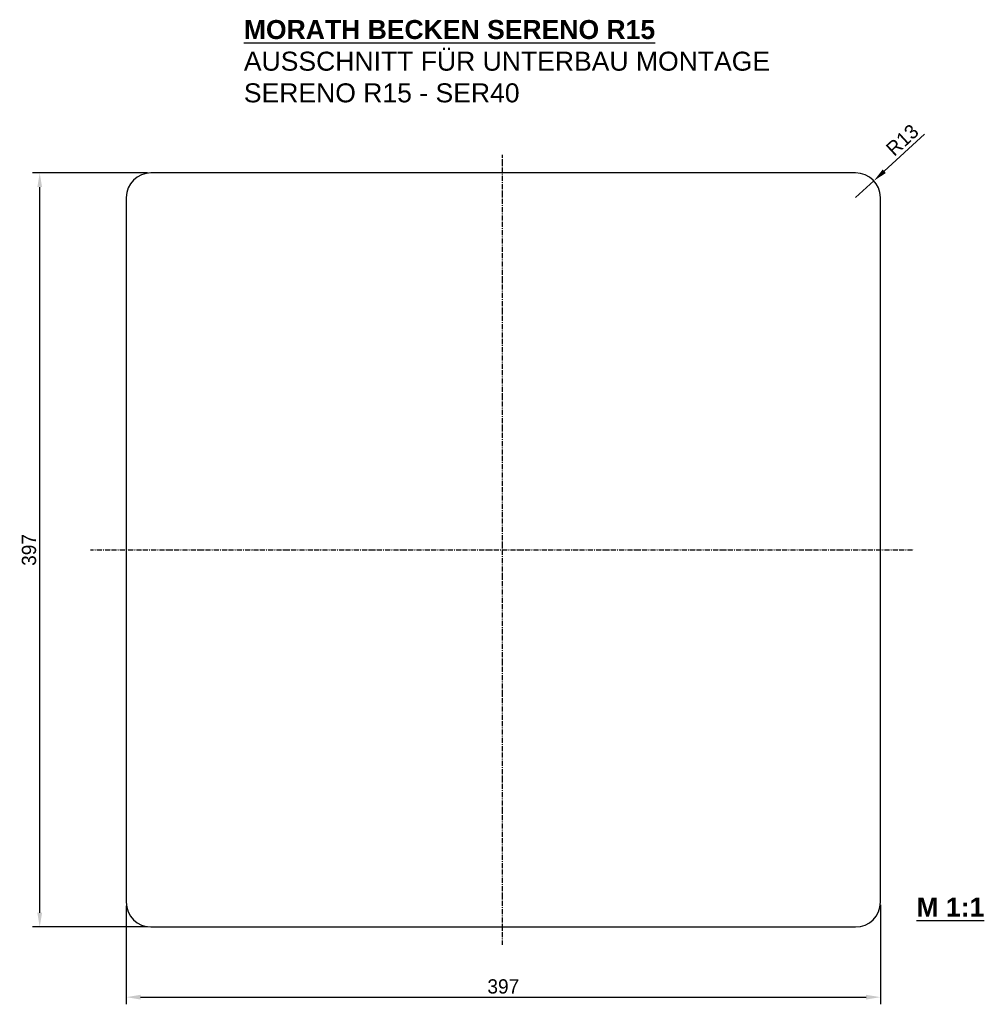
# Model space of a CAD drawing. Extents: x -254 to 251, y 63 to 581.
import ezdxf

# ---------------------------------------------------------------- set-up
doc = ezdxf.new("R2010")
doc.units = 0
doc.header["$MEASUREMENT"] = 0
doc.linetypes.add('STRICHPUNKT', pattern=[1, 0.5, -0.25, 0, -0.25])
doc.layers.get('0').update_dxf_attribs({"linetype": 'CONTINUOUS'})
doc.layers.get('DEFPOINTS').update_dxf_attribs({"linetype": 'CONTINUOUS'})
doc.layers.add('ACHSEN', color=4, linetype='STRICHPUNKT')
doc.dimstyles.new('ISO-25', dxfattribs={"dimtxt": 2.5, "dimasz": 2.5, "dimexe": 1.25, "dimexo": 0.625, "dimtad": 1, "dimdec": 4, "dimdsep": 46, "dimtxsty": 'Standard', "dimcen": 2.5, "dimadec": 0, "dimazin": 0, "dimtfac": 1, "dimtdec": 4, "dimtmove": 2, "dimatfit": 3, "dimfxl": 1, "dimtolj": 1, "dimarcsym": 0})

# ---------------------------------------------------------------- blocks, each defined once
blk = doc.blocks.new('*D20')
at = {"color": 0, "lineweight": -2, "transparency": 16777216}
for p, q in [((-198.35, 114.45), (-198.35, 62.6)), ((198.65, 114.95), (198.65, 62.6)), ((-190.85, 66.35), (191.15, 66.35))]:
    blk.add_line(p, q, dxfattribs=at)
at = {"color": 0, "transparency": 16777216}
for points in [[(-190.85, 67.6), (-190.85, 65.1), (-198.35, 66.35)], [(191.15, 67.6), (191.15, 65.1), (198.65, 66.35)]]:
    blk.add_solid(points, dxfattribs=at)
at = {"layer": 'DEFPOINTS', "color": 0, "transparency": 16777216}
for p in [(-198.35, 116.32), (198.65, 116.82), (198.65, 66.35)]:
    blk.add_point(p, dxfattribs=at)
at = {"color": 0, "transparency": 16777216, "insert": (0.15, 71.97), "char_height": 7.5, "attachment_point": 5}
blk.add_mtext('\\A1;397', dxfattribs=at)
blk = doc.blocks.new('*D19')
at = {"color": 0, "lineweight": -2, "transparency": 16777216}
for p, q in [((-187.22, 500.32), (-247.67, 500.32)), ((-243.92, 110.82), (-243.92, 492.82)), ((-187.22, 103.32), (-247.67, 103.32))]:
    blk.add_line(p, q, dxfattribs=at)
at = {"color": 0, "transparency": 16777216}
for points in [[(-245.17, 492.82), (-242.67, 492.82), (-243.92, 500.32)], [(-245.17, 110.82), (-242.67, 110.82), (-243.92, 103.32)]]:
    blk.add_solid(points, dxfattribs=at)
at = {"layer": 'DEFPOINTS', "color": 0, "transparency": 16777216}
for p in [(-243.92, 500.32), (-185.35, 500.32), (-185.35, 103.32)]:
    blk.add_point(p, dxfattribs=at)
at = {"color": 0, "transparency": 16777216, "insert": (-249.55, 301.82), "char_height": 7.5, "attachment_point": 5, "rotation": 90}
blk.add_mtext('\\A1;397', dxfattribs=at)
blk = doc.blocks.new('*D21')
at = {"color": 0, "lineweight": -2, "transparency": 16777216}
for p, q in [((221.87, 520.7), (200.73, 501.21)), ((185.65, 487.32), (195.21, 496.13))]:
    blk.add_line(p, q, dxfattribs=at)
at = {"color": 0, "transparency": 16777216}
blk.add_solid([(199.88, 502.13), (201.57, 500.3), (195.21, 496.13)], dxfattribs=at)
at = {"layer": 'DEFPOINTS', "color": 0, "transparency": 16777216}
for p in [(195.21, 496.13), (185.65, 487.32)]:
    blk.add_point(p, dxfattribs=at)
at = {"color": 0, "transparency": 16777216, "insert": (210.24, 517.63), "char_height": 7.5, "attachment_point": 5, "rotation": 42.666}
blk.add_mtext('\\A1;R13', dxfattribs=at)

msp = doc.modelspace()

# ---------------------------------------------------------------- linework, layer by layer
msp.add_lwpolyline([(-198.34659, 116.32103, 0.414213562), (-185.34659, 103.32103), (185.65341, 103.32103, 0.414213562), (198.65341, 116.32103), (198.65341, 487.32103, 0.414213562), (185.65341, 500.32103), (-185.34659, 500.32103, 0.414213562), (-198.34659, 487.32103)], format="xyb", close=True)
at = {"layer": 'ACHSEN'}
for p, q in [((-0.52088, 509.82103), (-0.52088, 93.82103)), ((-217.18707, 301.82103), (216.1453, 301.82103))]:
    msp.add_line(p, q, dxfattribs=at)

# ---------------------------------------------------------------- texts
at = {"char_height": 10, "attachment_point": 1}
for s, insert in [('{\\fArial|b1|i0|c0|p34;\\LMORATH BECKEN SERENO R15\\fArial|b0|i0|c0|p34;\\l ^JAUSSCHNITT FÜR UNTERBAU MONTAGE\\PSERENO R15 - SER40}', (-136.45005, 580.81775)), ('{\\fArial|b1|i0|c0|p34;\\LM 1:1}', (217.68563, 118.77525))]:
    msp.add_mtext_dynamic_manual_height_columns(s, width=296.6204082, gutter_width=12.5, heights=[0], dxfattribs=dict(at, insert=insert))

# ---------------------------------------------------------------- dimensions: what is measured, and where the dimension line sits
dim = msp.add_radius_dim(center=(185.65341, 487.32103), mpoint=(195.21254, 496.13143), dimstyle='ISO-25', override={"dimscale": 3, "dimtmove": 0, "dimtzin": 0})
dim.commit()
dim.dimension.update_dxf_attribs({"geometry": '*D21', "text_midpoint": (210.24285, 517.63424)})
dim = msp.add_linear_dim(base=(-243.92367, 500.32103), p1=(-185.34659, 103.32103), p2=(-185.34659, 500.32103), angle=90, dimstyle='ISO-25', override={"dimscale": 3, "dimtmove": 0, "dimtzin": 0})
dim.commit()
dim.dimension.update_dxf_attribs({"geometry": '*D19', "text_midpoint": (-243.92367, 301.82103), "dimtype": 160})
dim = msp.add_linear_dim(base=(198.65341, 66.34516), p1=(-198.34659, 116.32103), p2=(198.65341, 116.82103), dimstyle='ISO-25', override={"dimscale": 3, "dimtmove": 0, "dimtzin": 0})
dim.commit()
dim.dimension.update_dxf_attribs({"geometry": '*D20', "text_midpoint": (0.15341, 71.97016)})

doc.saveas('drawing.dxf')
